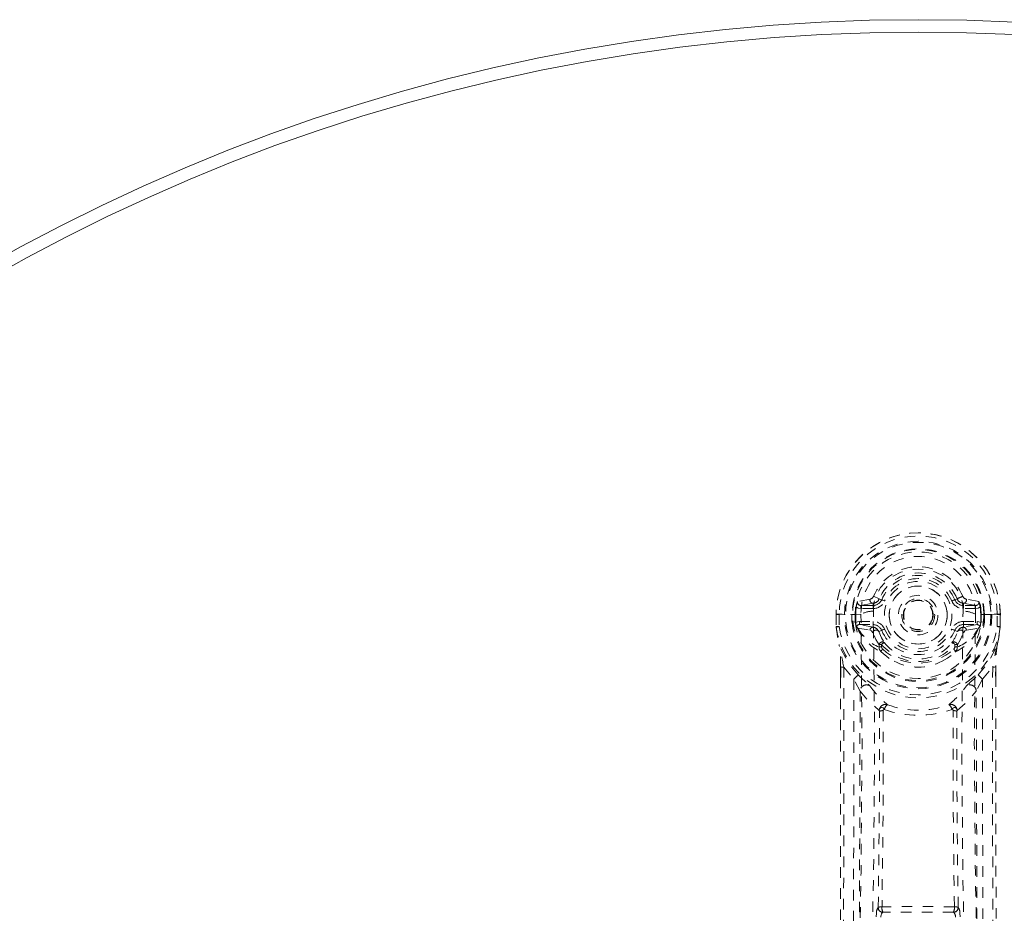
# Model space of a CAD drawing. Header units: inches. Extents: x 24.2 to 60, y 15.5 to 51.3.
# Tile 4 of 5: x 33.6 to 42.9, y 42.8 to 51.3. Entities that reach past the tile are written whole.
import ezdxf

# ---------------------------------------------------------------- set-up
doc = ezdxf.new("R2010")
doc.units = ezdxf.units.IN
doc.header["$MEASUREMENT"] = 0
doc.linetypes.add('SLD-Dashed', pattern=[0.075, 0.05, -0.025])
doc.linetypes.add('SLD-Solid', pattern=[0])

msp = doc.modelspace()

# ---------------------------------------------------------------- linework, layer by layer
at = {"color": 7, "linetype": 'SLD-Dashed', "lineweight": 0}
for p, q in [((41.6619, 45.797), (41.5431, 45.7735)), ((41.695, 45.8242), (41.7497, 45.8012)), ((41.7456, 45.793), (41.7497, 45.8012)), ((41.7497, 45.8012), (41.7719, 45.7919)), ((42.4653, 45.7919), (42.4875, 45.8012)), ((42.4875, 45.8012), (42.4916, 45.7929)), ((42.6941, 45.7735), (42.5752, 45.797)), ((41.5733, 45.7374), (41.6898, 45.7578)), ((41.5733, 45.7374), (41.5733, 45.7074)), ((41.6898, 45.7374), (41.5733, 45.7374)), ((41.6898, 45.7074), (41.5733, 45.7074)), ((41.6898, 45.7578), (41.6898, 45.7374)), ((41.6898, 45.7074), (41.6898, 45.7374)), ((42.5473, 45.7578), (42.6638, 45.7374)), ((42.5473, 45.7578), (42.5473, 45.7374)), ((42.6638, 45.7374), (42.5473, 45.7374)), ((42.5473, 45.7074), (42.5473, 45.7374)), ((42.6638, 45.7074), (42.5473, 45.7074)), ((42.6638, 45.7074), (42.6638, 45.7374)), ((41.343, 45.6536), (41.339, 45.6535)), ((41.339, 45.6535), (41.3394, 45.5366)), ((41.3401, 45.6542), (41.3406, 45.5366)), ((41.3961, 45.6531), (41.343, 45.6536)), ((41.3686, 45.6523), (41.3691, 45.5367)), ((41.4191, 45.6529), (41.3961, 45.6531)), ((41.4249, 45.6529), (41.4191, 45.6529)), ((41.5753, 45.653), (41.4249, 45.6529)), ((41.4903, 45.58), (41.4901, 45.6519)), ((41.5252, 45.6521), (41.5197, 45.652)), ((41.5197, 45.652), (41.52, 45.5812)), ((41.5254, 45.5744), (41.5252, 45.6521)), ((42.2751, 45.6463), (42.2743, 45.631)), ((42.2749, 45.6549), (42.2751, 45.6463)), ((42.6617, 45.6531), (42.6619, 45.653)), ((42.8122, 45.6529), (42.6619, 45.653)), ((42.7118, 45.5744), (42.712, 45.6521)), ((42.712, 45.6521), (42.7175, 45.652)), ((42.7172, 45.5812), (42.7175, 45.652)), ((42.7471, 45.6523), (42.7469, 45.5798)), ((42.7471, 45.6523), (42.7471, 45.6523)), ((42.8181, 45.6529), (42.8122, 45.6529)), ((42.8411, 45.6531), (42.8181, 45.6529)), ((42.8942, 45.6536), (42.8411, 45.6531)), ((42.8681, 45.5367), (42.8686, 45.6523)), ((42.8982, 45.6535), (42.8942, 45.6536)), ((42.8966, 45.5366), (42.897, 45.6542)), ((42.8982, 45.6535), (42.8978, 45.5366)), ((41.3394, 45.5366), (41.3395, 45.5324)), ((41.4903, 45.5796), (41.52, 45.5812)), ((41.4903, 45.5796), (41.4903, 45.58)), ((41.5203, 45.5806), (41.5257, 45.5616)), ((41.5257, 45.5616), (41.5254, 45.5744)), ((41.5318, 45.5371), (41.535, 45.533)), ((41.5452, 45.5222), (41.5351, 45.5329)), ((41.5452, 45.5222), (41.6605, 45.5012)), ((41.5603, 45.5853), (41.5603, 45.5553)), ((41.5603, 45.5853), (41.6898, 45.5853)), ((41.6898, 45.5306), (41.5603, 45.5553)), ((41.5603, 45.5553), (41.6898, 45.5553)), ((41.6898, 45.5853), (41.6898, 45.5553)), ((41.6898, 45.5306), (41.6898, 45.5553)), ((42.5473, 45.5853), (42.5473, 45.5553)), ((42.5473, 45.5853), (42.6769, 45.5853)), ((42.6769, 45.5553), (42.5473, 45.5306)), ((42.5473, 45.5306), (42.5473, 45.5553)), ((42.5473, 45.5553), (42.6769, 45.5553)), ((42.5767, 45.5012), (42.6919, 45.5222)), ((42.6769, 45.5553), (42.6769, 45.5853)), ((42.6919, 45.5222), (42.692, 45.5223)), ((42.6919, 45.5222), (42.6919, 45.5221)), ((42.7022, 45.5331), (42.692, 45.5222)), ((42.7023, 45.5332), (42.7054, 45.5371)), ((42.7169, 45.5806), (42.7115, 45.5616)), ((42.7115, 45.5616), (42.7118, 45.5744)), ((42.7172, 45.5812), (42.7469, 45.5796)), ((42.7469, 45.5798), (42.7469, 45.5796)), ((42.8977, 45.5324), (42.8978, 45.5366)), ((41.7448, 45.4894), (41.7378, 45.5007)), ((41.7719, 45.5008), (41.7448, 45.4894)), ((42.4923, 45.4894), (42.4653, 45.5008)), ((42.4996, 45.501), (42.4923, 45.4894)), ((41.7472, 45.3408), (41.7469, 45.3631)), ((41.7704, 45.3681), (41.7707, 45.3458)), ((42.4665, 45.3458), (42.4668, 45.3681)), ((42.49, 45.3408), (42.4903, 45.3631)), ((41.7658, 45.2955), (41.7541, 45.313)), ((42.4831, 45.3131), (42.4714, 45.2955)), ((41.3819, 45.1541), (41.3818, 45.0523)), ((41.3831, 45.1535), (41.3833, 45.0518)), ((41.4115, 45.1528), (41.5077, 45.0376)), ((42.7294, 45.0376), (42.8256, 45.1528)), ((42.8539, 45.0647), (42.8541, 45.1535)), ((42.8553, 45.1541), (42.8553, 45.0652)), ((41.5671, 44.9252), (41.5077, 45.0376)), ((42.7294, 45.0376), (42.67, 44.9252)), ((41.7201, 42.7815), (41.7226, 42.8151)), ((41.7395, 42.8718), (41.7385, 42.8715)), ((41.7828, 42.8247), (41.7837, 42.8249)), ((42.4543, 42.8247), (41.7828, 42.8247)), ((42.4534, 42.8249), (42.4543, 42.8247)), ((42.4986, 42.8715), (42.4977, 42.8718)), ((42.5171, 42.7815), (42.5146, 42.8151))]:
    msp.add_line(p, q, dxfattribs=at)
at = {"color": 7, "linetype": 'SLD-Dashed', "lineweight": 0, "flags": 128}
for points in [[(41.693, 45.6829), (41.6983, 45.7607), (41.7211, 45.8363), (41.7603, 45.9062), (41.8141, 45.9671), (41.8797, 46.0167), (41.9544, 46.0532), (42.035, 46.0755), (42.1186, 46.083), (42.2022, 46.0755), (42.2828, 46.0532), (42.3574, 46.0167), (42.4231, 45.9671), (42.4768, 45.9062), (42.5161, 45.8363), (42.5389, 45.7607), (42.5442, 45.6829)], [(41.5733, 45.7074), (41.5502, 45.7119), (41.5304, 45.7249)], [(41.7995, 45.7803), (41.7943, 45.7825), (41.7892, 45.7846), (41.7845, 45.7866), (41.7803, 45.7884), (41.7769, 45.7898), (41.7743, 45.7909), (41.7726, 45.7916), (41.7719, 45.7919)], [(42.4376, 45.7803), (42.4429, 45.7825), (42.448, 45.7846), (42.4527, 45.7866), (42.4569, 45.7884), (42.4603, 45.7898), (42.4629, 45.7909), (42.4646, 45.7916), (42.4653, 45.7919)], [(42.7068, 45.7249), (42.687, 45.7119), (42.6638, 45.7074)], [(41.339, 45.6535), (41.3387, 45.6534), (41.3398, 45.6533), (41.3422, 45.6531), (41.3458, 45.653), (41.3505, 45.6528), (41.3561, 45.6527), (41.3622, 45.6525), (41.3686, 45.6523)], [(41.4306, 34.3745), (41.4361, 35.9651), (41.4547, 37.5542), (41.485, 39.1408), (41.5228, 40.7235), (41.5525, 41.9634), (41.5758, 43.1991), (41.5857, 44.4294), (41.5754, 45.653)], [(41.5394, 34.43), (41.546, 36.0162), (41.5664, 37.6011), (41.5992, 39.1835), (41.6398, 40.7624), (41.6712, 41.9995), (41.6955, 43.2328), (41.7052, 44.4611), (41.693, 45.6829)], [(42.6977, 34.43), (42.6912, 36.0162), (42.6708, 37.6011), (42.638, 39.1835), (42.5974, 40.7623), (42.5659, 41.9995), (42.5416, 43.2327), (42.532, 44.461), (42.5442, 45.6828)], [(42.8066, 34.3745), (42.8011, 35.9651), (42.7825, 37.5542), (42.7522, 39.1408), (42.7143, 40.7235), (42.6846, 41.9634), (42.6613, 43.1991), (42.6514, 44.4294), (42.6618, 45.653)], [(42.7175, 45.652), (42.7209, 45.6521), (42.7276, 45.6521), (42.7367, 45.6522), (42.7471, 45.6523)], [(42.8686, 45.6523), (42.875, 45.6525), (42.8811, 45.6526), (42.8866, 45.6527), (42.8913, 45.6529), (42.895, 45.653), (42.8974, 45.6532), (42.8985, 45.6534), (42.8982, 45.6535)], [(41.3691, 45.5367), (41.3626, 45.5367), (41.3565, 45.5366), (41.351, 45.5366), (41.3463, 45.5366), (41.3426, 45.5366), (41.3402, 45.5366), (41.3391, 45.5366), (41.3394, 45.5366)], [(41.3394, 45.5366), (41.3522, 45.4415), (41.3681, 45.3664)], [(41.3395, 45.5324), (41.3405, 45.5325), (41.3424, 45.5328), (41.3453, 45.5332), (41.349, 45.5337), (41.3534, 45.5344), (41.3583, 45.5351), (41.3636, 45.5359), (41.3691, 45.5367)], [(41.3395, 45.5324), (41.3512, 45.4442), (41.3698, 45.3556)], [(41.5203, 45.5806), (41.5201, 45.5811), (41.52, 45.5812)], [(41.5254, 45.5744), (41.542, 45.5825), (41.5603, 45.5853)], [(42.6769, 45.5853), (42.6952, 45.5825), (42.7118, 45.5744)], [(42.7172, 45.5812), (42.717, 45.581), (42.7169, 45.5806)], [(42.8674, 45.3556), (42.8841, 45.434), (42.8977, 45.5324)], [(42.8978, 45.5366), (42.8981, 45.5366), (42.897, 45.5366), (42.8945, 45.5366), (42.8909, 45.5366), (42.8862, 45.5366), (42.8806, 45.5366), (42.8745, 45.5367), (42.8681, 45.5367)], [(42.8977, 45.5324), (42.8967, 45.5325), (42.8947, 45.5328), (42.8919, 45.5332), (42.8882, 45.5337), (42.8838, 45.5344), (42.8789, 45.5351), (42.8736, 45.5359), (42.8681, 45.5367)], [(42.8978, 45.5366), (42.8849, 45.4415), (42.8691, 45.3664)], [(41.6879, 45.4785), (41.6744, 45.4957), (41.6605, 45.5012)], [(41.7469, 45.3631), (41.7162, 45.4138), (41.6879, 45.4785)], [(41.7448, 45.4894), (41.7709, 45.4288), (41.7992, 45.3813)], [(41.7995, 45.5124), (41.7943, 45.5102), (41.7892, 45.508), (41.7845, 45.5061), (41.7803, 45.5043), (41.7769, 45.5029), (41.7743, 45.5018), (41.7726, 45.5011), (41.7719, 45.5008)], [(42.4376, 45.5124), (42.4429, 45.5102), (42.448, 45.508), (42.4527, 45.5061), (42.4569, 45.5043), (42.4603, 45.5029), (42.4629, 45.5018), (42.4646, 45.5011), (42.4653, 45.5008)], [(42.4903, 45.3631), (42.521, 45.4138), (42.5493, 45.4785)], [(42.5493, 45.4785), (42.5628, 45.4957), (42.5767, 45.5012)], [(41.3681, 45.3664), (41.3682, 45.3608), (41.3698, 45.3556)], [(41.55, 45.0774), (41.4494, 45.2009), (41.3698, 45.3556)], [(42.6872, 45.0774), (42.7878, 45.2011), (42.8674, 45.3556)], [(42.8673, 45.3556), (42.869, 45.3608), (42.8691, 45.3664)], [(41.7658, 45.2955), (41.8408, 45.236), (41.8913, 45.2098)], [(42.3459, 45.2098), (42.3963, 45.236), (42.4714, 45.2955)], [(41.4115, 45.1528), (41.4128, 44.339), (41.4122, 43.4901), (41.4098, 42.6063), (41.4062, 41.8041), (41.4032, 41.2866), (41.3997, 40.7446), (41.3956, 40.178), (41.3911, 39.6149), (41.387, 39.1269), (41.3813, 38.4799), (41.375, 37.7918), (41.3681, 37.0626), (41.3616, 36.3859), (41.3418, 34.2804)], [(41.3819, 45.1541), (41.3816, 45.1539), (41.3825, 45.1536), (41.3849, 45.1534), (41.3887, 45.1531), (41.3937, 45.153), (41.3995, 45.1528), (41.4056, 45.1528), (41.4115, 45.1528)], [(42.8256, 45.1528), (42.8245, 44.4147), (42.8249, 43.6341), (42.8269, 42.8111), (42.8305, 41.9457), (42.8349, 41.1491), (42.8405, 40.3195), (42.8419, 40.1288), (42.8434, 39.9364), (42.8449, 39.7423), (42.846, 39.6091), (42.8471, 39.4794), (42.8482, 39.3439), (42.8495, 39.2026), (42.8535, 38.749), (42.8581, 38.2445), (42.8633, 37.689), (42.8666, 37.3378), (42.8702, 36.9656), (42.8741, 36.563), (42.8777, 36.1871), (42.8823, 35.6965), (42.8864, 35.2606), (42.89, 34.8793), (42.8929, 34.5527), (42.8953, 34.2806)], [(42.8256, 45.1528), (42.8315, 45.1528), (42.8376, 45.1528), (42.8434, 45.153), (42.8485, 45.1531), (42.8523, 45.1534), (42.8547, 45.1536), (42.8556, 45.1539), (42.8553, 45.1541)], [(41.3818, 45.0523), (41.3793, 42.4358), (41.362, 39.7197), (41.3375, 36.9982), (41.3118, 34.2808)], [(42.8553, 45.0652), (42.8579, 42.4366), (42.8752, 39.7184), (42.8997, 36.9997), (42.9254, 34.2807)], [(41.5077, 45.0376), (41.5079, 44.297), (41.5066, 43.5252), (41.5037, 42.7221), (41.4998, 41.9562), (41.4948, 41.1808), (41.4889, 40.4048), (41.4825, 39.6488), (41.476, 38.9236), (41.4697, 38.248), (41.4624, 37.4914), (41.4555, 36.7817), (41.4488, 36.0846), (41.4419, 35.3623)], [(41.6453, 44.9894), (41.6546, 44.9805), (41.6601, 44.9743)], [(42.5771, 44.9743), (42.5825, 44.9804), (42.5919, 44.9894)], [(42.7953, 35.3623), (42.7917, 35.7385), (42.7876, 36.1674), (42.7831, 36.637), (42.779, 37.0619), (42.7768, 37.2845), (42.7746, 37.507), (42.7725, 37.7296), (42.77, 37.9822), (42.7676, 38.2372), (42.7652, 38.4845), (42.7606, 38.988), (42.7563, 39.4558), (42.7526, 39.8878), (42.749, 40.3106), (42.7452, 40.8006), (42.7393, 41.6411), (42.7345, 42.4896), (42.731, 43.3669), (42.7293, 44.2211), (42.7294, 45.0376)], [(41.5671, 44.9252), (41.5583, 41.7384), (41.5325, 38.5506), (41.5019, 35.3621)], [(41.5671, 44.9252), (41.6512, 44.8271), (41.7487, 44.7409)], [(42.4884, 44.7409), (42.586, 44.8271), (42.67, 44.9252)], [(42.7353, 35.3621), (42.7047, 38.5506), (42.6789, 41.7384), (42.67, 44.9252)], [(41.7967, 44.75), (41.7918, 44.7591), (41.785, 44.7657), (41.7771, 44.7693), (41.769, 44.7695), (41.7615, 44.7663), (41.7552, 44.76), (41.7508, 44.7513), (41.7487, 44.7408)], [(42.4884, 44.7408), (42.4864, 44.7513), (42.482, 44.76), (42.4757, 44.7663), (42.4681, 44.7695), (42.46, 44.7693), (42.4522, 44.7657), (42.4454, 44.7591), (42.4404, 44.75)], [(41.7395, 42.8718), (41.7501, 43.8037), (41.751, 44.7323)], [(41.7867, 44.7391), (41.7859, 43.8095), (41.7752, 42.8767)], [(41.7967, 44.75), (41.7901, 44.7459), (41.7877, 44.7428), (41.7869, 44.741), (41.7867, 44.7391)], [(42.4505, 44.7391), (42.4502, 44.741), (42.4495, 44.7428), (42.4471, 44.7459), (42.4404, 44.75)], [(42.4619, 42.8767), (42.4512, 43.8095), (42.4505, 44.7391)], [(42.4977, 42.8718), (42.4871, 43.8037), (42.4862, 44.7323)], [(41.7644, 42.7797), (41.7654, 42.7883), (41.767, 42.7968), (41.7713, 42.8111), (41.7768, 42.8207), (41.7798, 42.8235), (41.7817, 42.8244), (41.7828, 42.8247)]]:
    msp.add_lwpolyline(points, dxfattribs=at)
at = {"color": 7, "linetype": 'SLD-Solid', "lineweight": 15}
for radius in [17.875, 17.7569, 17.7569]:
    msp.add_circle((42.1186, 33.4223), radius, dxfattribs=at)
at = {"color": 7, "linetype": 'SLD-Dashed', "lineweight": 0}
for radius in [0.7, 0.69, 0.6226, 0.32, 0.275, 0.1875, 0.1565, 0.1415, 0.1395, 0.1375]:
    msp.add_circle((42.1186, 45.6463), radius, dxfattribs=at)
for centre, radius, start, end in [((42.1186, 45.6463), 0.78, 0, 179.4852), ((42.1186, 45.6463), 0.7796, 0.52882, 179.47118), ((42.1186, 45.6463), 0.75, 0.45615, 179.54385), ((42.1186, 45.6463), 0.6285, 0.54438, 179.45562), ((42.1186, 45.6463), 0.5989, 0.54431, 179.45569), ((42.1186, 45.659), 0.5434, 359.36599, 180.63401), ((42.1186, 45.6463), 0.4594, 22.77397, 157.22603), ((42.1186, 45.6463), 0.4001, 22.77397, 157.22603), ((42.1186, 45.6463), 0.376, 22.77397, 157.22603), ((42.1186, 45.6463), 0.346, 22.77402, 157.22598), ((42.1186, 45.6463), 0.275, 359.99999, 180.00001), ((41.6906, 45.7879), 0.0301, 162.34706, 268.57892), ((41.653, 45.8416), 0.0455, 281.35498, 337.46901), ((41.9728, 47.1037), 1.4004, 291.55961, 293.98733), ((42.5842, 45.8416), 0.0455, 202.53152, 258.6445), ((42.5466, 45.7879), 0.0301, 271.45292, 17.62074), ((42.1186, 45.6463), 0.5934, 172.39089, 179.44763), ((41.7345, 45.6975), 0.2059, 158.34339, 172.33829), ((41.5723, 45.7672), 0.0299, 167.89193, 271.95185), ((41.6839, 45.829), 0.0715, 274.78275, 329.75634), ((41.6898, 45.8263), 0.089, 270, 337.22603), ((41.6898, 45.8263), 0.119, 270.00007, 337.22652), ((42.5473, 45.8263), 0.119, 202.77344, 269.99996), ((42.5473, 45.8263), 0.089, 202.77397, 270), ((42.5532, 45.829), 0.0714, 210.31356, 265.24895), ((42.6649, 45.7672), 0.0299, 268.04787, 12.10822), ((42.5027, 45.6975), 0.2059, 7.66125, 21.6569), ((42.1186, 45.6463), 0.5934, 0.55237, 7.60914), ((41.5134, 46.5451), 0.8931, 268.5049, 270.40625), ((41.6919, 45.4413), 0.2416, 89.73554, 118.82425), ((42.1186, 45.6463), 0.275, 179.99999, 0.00001), ((42.5436, 45.4337), 0.2492, 61.70433, 89.86254), ((41.3691, 45.5367), 0.03, 180.21777, 185.27383), ((42.1186, 45.6463), 0.7874, 188.32387, 351.67613), ((42.1186, 45.6463), 0.7575, 188.32384, 351.67616), ((42.1186, 45.6463), 0.6318, 186.06422, 353.93578), ((42.1186, 45.6463), 0.6019, 186.26971, 353.73029), ((41.6096, 45.5696), 0.0843, 185.40218, 202.62122), ((41.5598, 45.5248), 0.0306, 89.04377, 156.16441), ((41.9867, 45.7412), 0.4974, 204.81428, 243.63021), ((41.9252, 45.7422), 0.4391, 210.06862, 246.08671), ((41.6904, 45.5006), 0.0299, 91.0483, 179.00318), ((41.6898, 45.4663), 0.119, 22.77461, 89.99965), ((41.6898, 45.4663), 0.089, 22.77397, 90), ((41.6878, 45.4739), 0.0567, 28.22774, 87.97843), ((42.5473, 45.4663), 0.119, 90.00032, 157.22543), ((42.5473, 45.4663), 0.089, 90, 157.22603), ((42.255, 45.7367), 0.4914, 296.12702, 335.51269), ((42.3116, 45.7426), 0.4395, 293.93444, 329.90206), ((42.5493, 45.4741), 0.0565, 91.95804, 151.56509), ((42.5468, 45.5006), 0.0299, 0.99924, 88.94913), ((42.6774, 45.5248), 0.0306, 23.83543, 90.95636), ((42.5974, 45.5771), 0.1151, 339.69481, 352.28162), ((41.7184, 45.4732), 0.031, 31.59168, 170.05469), ((42.1186, 45.6463), 0.376, 202.77397, 337.22603), ((42.1186, 45.6463), 0.346, 202.7737, 337.2263), ((42.1186, 45.6463), 0.1565, 245.1542, 290.0596), ((42.0533, 45.6424), 0.4649, 325.83698, 340.79539), ((42.5188, 45.4731), 0.031, 10.1681, 148.19654), ((40.1806, 45.1823), 1.2016, 358.65648, 8.81412), ((37.7898, 44.5134), 3.6777, 10.01149, 13.2372), ((41.7772, 45.3601), 0.0305, 43.93174, 174.37121), ((41.7688, 45.3176), 0.0505, 88.27166, 115.75437), ((41.7915, 45.337), 0.0444, 175.00997, 212.69415), ((41.7692, 45.2952), 0.0506, 88.25701, 115.67481), ((41.7987, 45.3442), 0.0371, 89.27331, 139.83136), ((42.1186, 45.6577), 0.4529, 219.74829, 320.25093), ((41.8033, 45.3468), 0.0326, 181.64673, 227.82243), ((42.1186, 45.64), 0.4111, 219.01161, 320.98839), ((42.4599, 45.3601), 0.0305, 5.63165, 136.06773), ((42.4385, 45.3442), 0.0371, 40.16332, 90.73422), ((42.4339, 45.3468), 0.0326, 312.16838, 358.36246), ((42.468, 45.2952), 0.0506, 64.32531, 91.74291), ((42.4683, 45.3177), 0.0504, 64.22251, 91.75259), ((42.4457, 45.337), 0.0444, 327.39183, 5.00094), ((46.4466, 44.5136), 3.6769, 166.76233, 169.98875), ((44.0567, 45.1823), 1.2018, 171.18674, 181.34273), ((41.8059, 45.2904), 0.0404, 127.22797, 172.68735), ((42.1186, 45.6838), 0.4941, 226.97231, 313.02769), ((42.4313, 45.2904), 0.0404, 7.30329, 52.78139), ((42.1186, 45.6279), 0.476, 241.47254, 298.52657), ((41.9697, 44.5901), 0.6431, 130.73751, 135.91394), ((43.0937, 46.6522), 2.2052, 225.56928, 228.94071), ((41.1444, 46.6512), 2.2038, 311.05814, 314.43161), ((42.2672, 44.5898), 0.6436, 44.08812, 49.26114), ((41.6279, 44.9227), 0.0608, 58.03185, 177.61724), ((42.3868, 45.4837), 0.8875, 215.02908, 230.86938), ((41.8503, 45.4837), 0.8875, 309.13105, 324.97042), ((42.6093, 44.9227), 0.0608, 2.3824, 121.97078), ((41.8094, 44.737), 0.0608, 73.45865, 176.33099), ((41.8732, 44.7318), 0.0786, 126.26305, 166.67358), ((42.1186, 45.5873), 0.8441, 249.7729, 290.22733), ((42.4278, 44.737), 0.0608, 3.66791, 106.54358), ((42.3639, 44.7319), 0.0786, 13.32468, 53.73999), ((41.7367, 44.7332), 0.0143, 356.64697, 32.44168), ((41.7832, 44.6597), 0.0795, 87.49198, 113.94755), ((42.1186, 45.6601), 0.9653, 250.52626, 289.47479), ((42.454, 44.6597), 0.0795, 66.05237, 92.50805), ((42.5005, 44.7332), 0.0143, 147.55828, 183.354), ((41.8158, 42.8191), 0.0933, 145.86985, 182.46241), ((41.7836, 42.8698), 0.0451, 177.85671, 268.95879), ((41.7846, 42.8701), 0.0451, 177.8508, 268.95421), ((41.7693, 42.788), 0.0889, 86.17885, 109.62321), ((41.8616, 42.8643), 0.0873, 171.80945, 206.81028), ((42.1187, 10.1543), 32.7243, 89.399, 90.601), ((42.1186, 9.4567), 33.3699, 89.42506, 90.57494), ((42.3756, 42.8643), 0.0872, 333.18903, 8.19148), ((42.4526, 42.8701), 0.0451, 271.04548, 2.14946), ((42.4535, 42.8698), 0.0451, 271.04127, 2.14324), ((42.414, 42.7819), 0.0588, 357.83696, 46.63194), ((42.468, 42.789), 0.0879, 70.24201, 93.95599), ((42.4214, 42.8191), 0.0933, 357.53681, 34.13211)]:
    msp.add_arc(centre, radius, start, end, dxfattribs=at)

doc.saveas('drawing.dxf')
